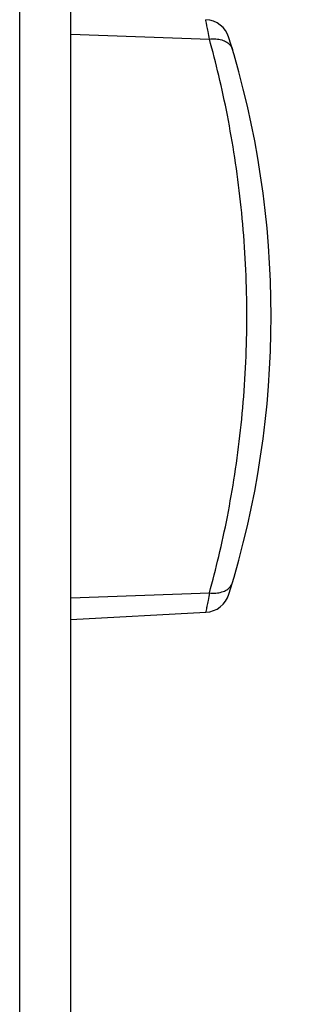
# Model space of a CAD drawing. Header units: inches. Extents: x 0 to 34, y 0 to 22.
# Tile 97 of 100: x 25.726 to 26.265, y 16.654 to 18.571. Entities that reach past the tile are written whole.
import ezdxf

# ---------------------------------------------------------------- set-up
doc = ezdxf.new("R2010")
doc.units = ezdxf.units.IN
doc.header["$LTSCALE"] = 1.87
doc.header["$MEASUREMENT"] = 0
doc.layers.get('0').update_dxf_attribs({"linetype": 'CONTINUOUS'})
doc.layers.add('DIMENSIONS', color=7, linetype='CONTINUOUS')
doc.styles.get("Standard").update_dxf_attribs({"font": 'txt', "width": 0.8})
doc.dimstyles.new('DIMSTYLE_1', dxfattribs={"dimtxt": 0.125, "dimasz": 0.18, "dimexe": 0.18, "dimexo": 0.0625, "dimgap": 0.09, "dimtad": 0, "dimtih": 1, "dimtoh": 1, "dimdec": 3, "dimzin": 4, "dimdsep": 46, "dimtxsty": 'STANDARD', "dimblk": '_FILLED', "dimblk1": '_FILLED', "dimblk2": '_FILLED', "dimcen": 0.09, "dimadec": 0, "dimazin": 0, "dimtp": 0.001, "dimtm": 0.001, "dimtfac": 1, "dimtdec": 3, "dimtofl": 0, "dimtmove": 0, "dimatfit": 3, "dimldrblk": '_FILLED', "dimfxl": 1, "dimtolj": 1, "dimtzin": 4, "dimarcsym": 0})

# ---------------------------------------------------------------- blocks, each defined once
blk = doc.blocks.new('_FILLED')
at = {"color": 0, "linetype": 'BYBLOCK'}
blk.add_solid([(0, 0), (-1, 0.174), (-1, -0.174)], dxfattribs=at)
blk = doc.blocks.new('*D8')
at = {"layer": 'DIMENSIONS', "color": 2, "linetype": 'CONTINUOUS'}
for p, q in [((26.0609, 19.5343), (27.5327, 19.5343)), ((27.4077, 19.5343), (27.4077, 14.373)), ((27.4077, 8.7344), (27.4077, 14.123)), ((25.867, 8.7344), (27.5327, 8.7344))]:
    blk.add_line(p, q, dxfattribs=at)
at = {"layer": 'DIMENSIONS', "color": 2, "linetype": 'CONTINUOUS', "xscale": 0.18, "yscale": 0.18, "zscale": 0.18}
for p, rotation in [((27.4077, 19.5343), 90), ((27.4077, 8.7344), 270)]:
    blk.add_blockref('_FILLED', p, dxfattribs=dict(at, rotation=rotation))
at = {"layer": 'DIMENSIONS', "color": 2, "linetype": 'CONTINUOUS', "width": 0.8}
for s, p in [('[', (27.3702, 14.1855)), (']', (28.0702, 14.1855)), ('10.800', (26.6452, 14.1855)), ('274.32', (27.4702, 14.1855))]:
    blk.add_text(s, height=0.125, dxfattribs=at).set_placement(p)

msp = doc.modelspace()

# ---------------------------------------------------------------- linework, layer by layer
at = {"color": 7, "linetype": 'CONTINUOUS'}
for p, q in [((25.7256, 9.3393), (25.7256, 18.9293)), ((25.8256, 9.3393), (25.8256, 18.9293)), ((25.8256, 18.5432), (26.0952, 18.5335)), ((25.8256, 17.4454), (26.0952, 17.4552)), ((25.8256, 17.4038), (26.0883, 17.4175))]:
    msp.add_line(p, q, dxfattribs=at)
for centre, radius, start, end in [((26.0857, 18.5212), 0.05, 17.2373, 86.9996), ((24.3876, 17.9943), 1.828, 342.7628, 17.2372), ((26.0857, 17.4675), 0.05, 273.0004, 342.7627)]:
    msp.add_arc(centre, radius, start, end, dxfattribs=at)
for points, knots in [([(26.0952, 18.5335), (26.0943, 18.5383), (26.0929, 18.5466), (26.0907, 18.5586), (26.0896, 18.5643), (26.0884, 18.5706), (26.0884, 18.5706)], [0, 0, 0, 0, 0.38872, 0.69002, 0.895686, 1, 1, 1, 1]), ([(26.0952, 18.5335), (26.0994, 18.534), (26.1076, 18.5342), (26.1192, 18.5322), (26.1291, 18.5278), (26.1367, 18.5213), (26.1397, 18.5157), (26.1405, 18.5128)], [0, 0, 0, 0, 0.235449, 0.454817, 0.653782, 0.833103, 1, 1, 1, 1]), ([(26.0952, 17.4552), (26.1017, 17.4787), (26.1144, 17.5279), (26.1311, 17.6048), (26.1454, 17.6867), (26.1567, 17.7723), (26.1644, 17.8602), (26.1684, 17.9495), (26.1684, 18.0391), (26.1644, 18.1284), (26.1567, 18.2163), (26.1454, 18.3019), (26.1311, 18.3839), (26.1144, 18.4608), (26.1017, 18.51), (26.0952, 18.5335)], [0, 0, 0, 0, 0.067122, 0.139625, 0.216219, 0.295679, 0.376834, 0.458764, 0.541227, 0.623157, 0.704316, 0.783776, 0.860369, 0.932873, 1, 1, 1, 1]), ([(26.0952, 17.4552), (26.0994, 17.4547), (26.1076, 17.4544), (26.1192, 17.4565), (26.1291, 17.4608), (26.1367, 17.4673), (26.1397, 17.4729), (26.1405, 17.4758)], [0, 0, 0, 0, 0.235449, 0.454817, 0.653782, 0.833103, 1, 1, 1, 1]), ([(26.0952, 17.4552), (26.0943, 17.4503), (26.0929, 17.4421), (26.0907, 17.4301), (26.0896, 17.4243), (26.0884, 17.418), (26.0884, 17.418)], [0, 0, 0, 0, 0.38872, 0.69002, 0.895686, 1, 1, 1, 1])]:
    msp.add_open_spline(points, degree=3, knots=knots, dxfattribs=at)

# ---------------------------------------------------------------- dimensions: what is measured, and where the dimension line sits
at = {"layer": 'DIMENSIONS', "color": 2, "linetype": 'CONTINUOUS'}
dim = msp.add_linear_dim(base=(27.4077, 8.7344), p1=(26.0609, 19.5343), p2=(25.867, 8.7344), angle=270, dimstyle='DIMSTYLE_1', dxfattribs=at)
dim.commit()
dim.dimension.update_dxf_attribs({"geometry": '*D8', "text_midpoint": (27.4077, 14.248), "dimtype": 160})

doc.saveas('drawing.dxf')
